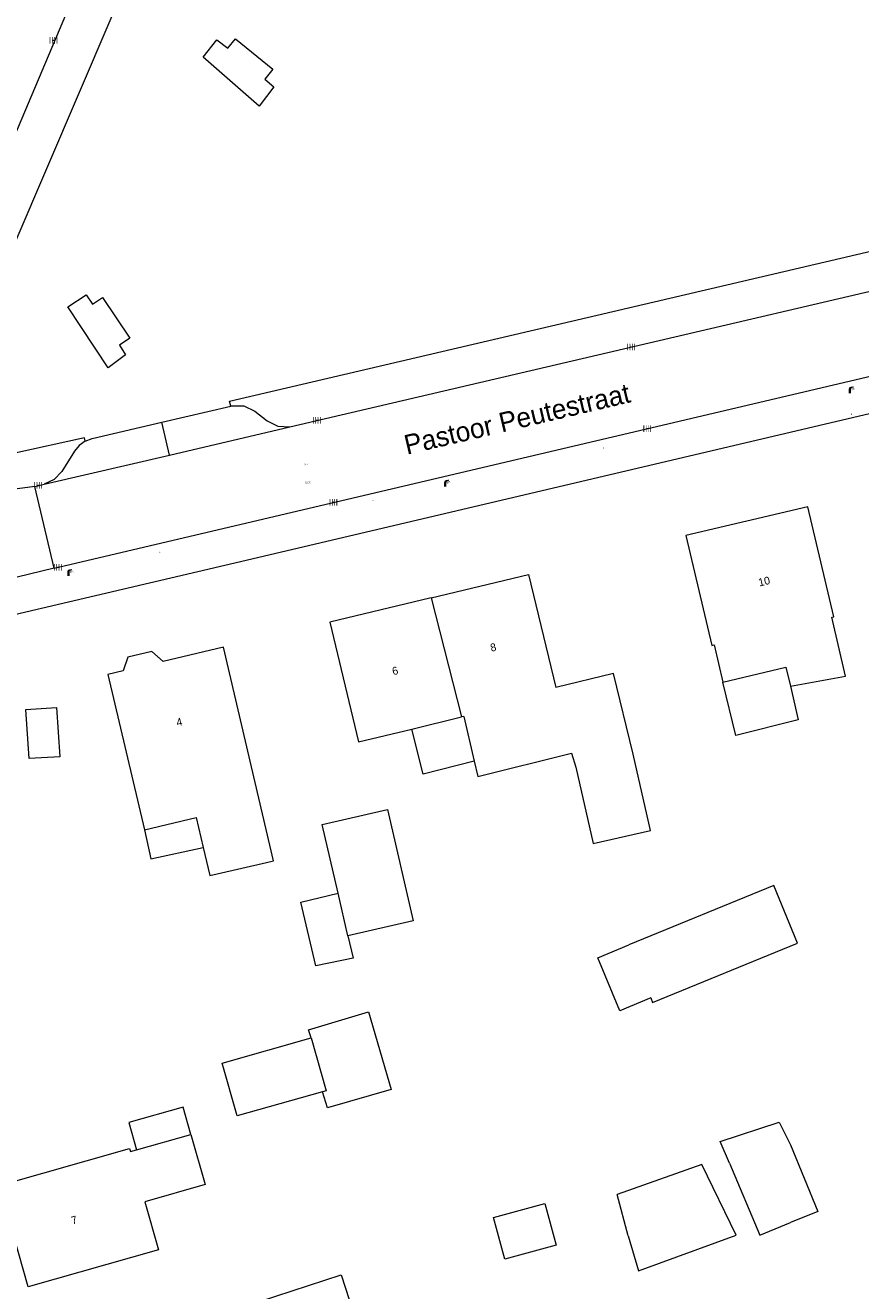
# Model space of a CAD drawing. Header units: metres. Extents: x 197457 to 198138, y 353986 to 354984.
# Tile 42 of 217: x 197577 to 197630, y 354505 to 354586. Entities that reach past the tile are written whole.
import ezdxf
from ezdxf.enums import TextEntityAlignment as Align

# ---------------------------------------------------------------- set-up
doc = ezdxf.new("R2010")
doc.units = ezdxf.units.M
doc.header["$MEASUREMENT"] = 0
for name, color, linetype, lineweight, true_color in [('benzine-   olieput', 7, 'Continuous', 0, 0x104b6e), ('CAI-kast', 7, 'Continuous', 0, 0x104b6e), ('kolk', 7, 'Continuous', 0, 0x104b6e), ('lichtmast', 7, 'Continuous', 0, 0x104b6e)]:
    doc.layers.add(name, color=color, linetype=linetype, lineweight=lineweight, true_color=true_color)
for name, color, linetype, lineweight in [('bijgebouw', 1, 'Continuous', 13), ('grens individueel parkeervak', 7, 'Continuous', 0), ('Grens maaiveld', 253, 'Continuous', 0), ('grens WOZ object', 7, 'Continuous', 0), ('hoofdgebouw', 1, 'Continuous', 0), ('Hoogtepunt', 7, 'Continuous', 0), ('huisnummerreeks BGT', 7, 'Continuous', 0), ('kant verharding', 7, 'Continuous', 0), ('openbare ruimte label tekst', 7, 'Continuous', 0), ('tussenmuur', 1, 'Continuous', 13), ('waterleidingput', 132, 'Continuous', 0)]:
    doc.layers.add(name, color=color, linetype=linetype, lineweight=lineweight)
doc.styles.add('Style-WORKING', font='WORKING.shx')

# ---------------------------------------------------------------- blocks, each defined once
blk = doc.blocks.new('kolk')
at = {"layer": 'kolk', "linetype": 'Continuous', "lineweight": 0, "true_color": 0xbd2877}
for points in [[(-0.49, -0.43), (-0.49, 0), (-0.49, 0.42), (-0.4, 0.42), (-0.4, 0), (-0.4, -0.43)], [(-0.19, -0.43), (-0.19, 0), (-0.19, 0.42), (-0.11, 0.42), (-0.11, 0), (-0.11, -0.43)], [(0.11, -0.43), (0.11, 0), (0.11, 0.42), (0.19, 0.42), (0.19, 0), (0.19, -0.43)], [(0.4, -0.43), (0.4, 0), (0.4, 0.42), (0.49, 0.42), (0.49, 0), (0.49, -0.43)]]:
    blk.add_hatch(color=232, dxfattribs=at).paths.add_polyline_path(points)
at = {"layer": 'kolk', "linetype": 'Continuous', "lineweight": 0, "true_color": 0x681648}
blk.add_hatch(color=219, dxfattribs=at).paths.add_polyline_path([(0.1, 0, 1), (-0.1, 0, 1)])
blk = doc.blocks.new('benzineolieput')
at = {"layer": 'benzine-   olieput', "linetype": 'Continuous', "lineweight": 0, "true_color": 0xbd2877}
h = blk.add_hatch(color=232, dxfattribs=at)
edge = h.paths.add_edge_path()
edge.add_spline(control_points=[(0.44, 0), (0.44, 0.04), (0.43, 0.09), (0.36, 0.2), (0.28, 0.26), (0.09, 0.32), (-0.02, 0.33), (-0.22, 0.29), (-0.31, 0.24), (-0.42, 0.12), (-0.44, 0.06), (-0.44, -0.06), (-0.42, -0.12), (-0.33, -0.22), (-0.28, -0.26), (-0.1, -0.33), (0.04, -0.33), (0.27, -0.27), (0.37, -0.2), (0.43, -0.08), (0.44, -0.04), (0.44, 0)], knot_values=[0, 0, 0, 0, 0.060484, 0.060484, 0.178041, 0.178041, 0.295599, 0.295599, 0.413157, 0.413157, 0.498623, 0.498623, 0.584089, 0.584089, 0.669555, 0.669555, 0.808438, 0.808438, 0.94732, 0.94732, 1, 1, 1, 1], degree=3, periodic=0)
edge = h.paths.add_edge_path(flags=16)
edge.add_ellipse((0, 0), major_axis=(0.392, 0), ratio=0.689655, start_angle=0, end_angle=360)
h = blk.add_hatch(color=232, dxfattribs=at)
h.paths.add_polyline_path([(-0.05, -0.09, -0.572477), (-0.05, 0.09, 0.381612), (-0.15, 0.17), (-0.25, 0.17), (-0.25, -0.18), (-0.15, -0.18, 0.381612)])
h.paths.add_polyline_path([(-0.15, -0.12), (-0.2, -0.12), (-0.2, -0.02), (-0.15, -0.02, -1)], flags=16)
h.paths.add_polyline_path([(-0.15, 0.02), (-0.2, 0.02), (-0.2, 0.12), (-0.15, 0.12, -1)], flags=16)
at = {"layer": 'benzine-   olieput', "linetype": 'Continuous', "lineweight": 0, "true_color": 0x681648}
blk.add_hatch(color=219, dxfattribs=at).paths.add_polyline_path([(0.1, 0, 1), (-0.1, 0, 1)])
at = {"layer": 'benzine-   olieput', "linetype": 'Continuous', "lineweight": 0, "true_color": 0xbd2877}
h = blk.add_hatch(color=232, dxfattribs=at)
h.paths.add_polyline_path([(0.27, -0.08), (0.27, 0.07, 1), (0.07, 0.07), (0.07, 0.07, -0.377964), (0.07, -0.07), (0.07, -0.08, 1)])
h.paths.add_polyline_path([(0.12, -0.08), (0.12, 0.07, -1), (0.23, 0.07), (0.23, -0.08, -1)], flags=16)
blk = doc.blocks.new('kast')
at = {"layer": 'CAI-kast', "linetype": 'Continuous', "lineweight": 0, "true_color": 0xbd2877}
h = blk.add_hatch(color=232, dxfattribs=at)
edge = h.paths.add_edge_path()
edge.add_arc((0, 0), 0.1, 0, 360)
edge.add_line((0, -0.1), (0.34, -0.1))
edge.add_line((0.34, -0.1), (0.34, 0.47))
edge.add_line((0.34, 0.47), (-0.34, 0.47))
edge.add_line((-0.34, 0.47), (-0.34, -0.1))
edge.add_line((-0.34, -0.1), (0, -0.1))
edge = h.paths.add_edge_path(flags=16)
edge.add_arc((-0.2, 0.31), 0.0607, 0, 360)
at = {"layer": 'CAI-kast', "linetype": 'Continuous', "lineweight": 0, "true_color": 0x681648}
blk.add_hatch(color=219, dxfattribs=at).paths.add_polyline_path([(-0.1, 0, 1), (0.1, 0, 1)])
at = {"layer": 'CAI-kast', "color": 232, "linetype": 'Continuous', "lineweight": 0, "true_color": 0xbd2877, "extrusion": (0, 0, -1)}
blk.add_solid([(-0.34, 0.65), (0.34, 0.65), (-0.34, 0.55), (0.34, 0.55)], dxfattribs=at)
blk = doc.blocks.new('lichtmast')
at = {"layer": 'lichtmast', "linetype": 'Continuous', "lineweight": 0, "true_color": 0xbd2877}
for points in [[(0.15, 0.42, -0.344151), (0.3, 0.61), (0.43, 0.64, 0.960861), (0.4, 0.79), (0.1, 0.74, 0.366629), (-0.15, 0.45), (-0.15, -0.1), (0, -0.1, -0.414214), (-0.1, 0, -1), (0.1, 0, -0.414214), (0, -0.1), (0.15, -0.1)], [(0.35, 0.55, 1), (0.3, 0.56), (0.23, 0.32, 1), (0.28, 0.31)], [(0.42, 0.58, 1), (0.38, 0.57), (0.44, 0.33, 1), (0.48, 0.34)], [(0.49, 0.61, 1), (0.45, 0.58), (0.63, 0.4, 1), (0.66, 0.43)]]:
    blk.add_hatch(color=232, dxfattribs=at).paths.add_polyline_path(points)
at = {"layer": 'lichtmast', "linetype": 'Continuous', "lineweight": 0, "true_color": 0x681648}
blk.add_hatch(color=219, dxfattribs=at).paths.add_polyline_path([(-0.1, 0, 1), (0.1, 0, 1)])
blk = doc.blocks.new('waterleidingput')
at = {"layer": 'waterleidingput', "linetype": 'Continuous', "lineweight": 0, "true_color": 0x248bcb}
h = blk.add_hatch(color=142, dxfattribs=at)
edge = h.paths.add_edge_path()
edge.add_spline(control_points=[(0.44, 0), (0.44, 0.04), (0.43, 0.09), (0.36, 0.2), (0.28, 0.26), (0.09, 0.32), (-0.02, 0.33), (-0.22, 0.29), (-0.31, 0.24), (-0.42, 0.12), (-0.44, 0.06), (-0.44, -0.06), (-0.42, -0.12), (-0.33, -0.22), (-0.28, -0.26), (-0.1, -0.33), (0.04, -0.33), (0.27, -0.27), (0.37, -0.2), (0.43, -0.08), (0.44, -0.04), (0.44, 0)], knot_values=[0, 0, 0, 0, 0.060484, 0.060484, 0.178041, 0.178041, 0.295599, 0.295599, 0.413157, 0.413157, 0.498623, 0.498623, 0.584089, 0.584089, 0.669555, 0.669555, 0.808438, 0.808438, 0.94732, 0.94732, 1, 1, 1, 1], degree=3, periodic=0)
edge = h.paths.add_edge_path(flags=16)
edge.add_ellipse((0, 0), major_axis=(0.392, 0), ratio=0.689655, start_angle=0, end_angle=360)
for points in [[(-0.05, -0.09, -0.141608), (-0.09, -0.05), (-0.1, -0.09), (-0.17, 0.18), (-0.22, 0.18), (-0.12, -0.17), (-0.07, -0.17)], [(0.03, 0.18), (-0.02, 0.18), (-0.05, 0.09, -0.269854), (0.05, 0.09)], [(0.23, 0.18), (0.18, 0.18), (0.1, -0.09), (0.09, -0.05, -0.141608), (0.05, -0.09), (0.08, -0.17), (0.13, -0.17)]]:
    blk.add_hatch(color=142, dxfattribs=at).paths.add_polyline_path(points)
at = {"layer": 'waterleidingput', "linetype": 'Continuous', "lineweight": 0, "true_color": 0x104b6e}
blk.add_hatch(color=156, dxfattribs=at).paths.add_polyline_path([(0.1, 0, 1), (-0.1, 0, 1)])

msp = doc.modelspace()

# ---------------------------------------------------------------- linework, layer by layer
at = {"layer": 'bijgebouw', "linetype": 'Continuous', "lineweight": 13}
for p, q in [((197596.863, 354530.608), (197595.853, 354534.99)), ((197589.457, 354519.735), (197595.135, 354521.345)), ((197620.133, 354513.257), (197614.711, 354511.336)), ((197615.424, 354508.678), (197614.711, 354511.336)), ((197615.424, 354508.678), (197616.077, 354506.459))]:
    msp.add_line(p, q, dxfattribs=at)
at = {"layer": 'bijgebouw', "linetype": 'Continuous', "lineweight": 13, "flags": 128}
for points in [[(197595.853, 354534.99), (197600.026, 354535.952), (197601.666, 354528.835), (197597.493, 354527.873)], [(197616.858, 354523.904), (197616.976, 354523.617), (197626.237, 354527.415), (197624.727, 354531.097), (197615.465, 354527.299)], [(197616.858, 354523.904), (197614.885, 354523.08), (197613.471, 354526.464), (197615.465, 354527.299)], [(197595.868, 354517.907), (197590.414, 354516.36), (197589.457, 354519.735)], [(197621.903, 354513.336), (197621.307, 354514.723), (197625.071, 354515.953), (197625.797, 354514.513)], [(197625.797, 354514.513), (197627.54, 354510.243), (197625.803, 354509.543)], [(197621.903, 354513.336), (197623.828, 354508.719), (197625.803, 354509.543)], [(197616.077, 354506.459), (197622.329, 354508.722), (197620.133, 354513.257)], [(197599.405, 354498.976), (197594.171, 354497.275), (197591.828, 354504.487), (197597.062, 354506.188), (197599.405, 354498.976)]]:
    msp.add_lwpolyline(points, dxfattribs=at)
at = {"layer": 'grens individueel parkeervak', "linetype": 'Continuous', "lineweight": 0}
for p, q in [((197585.587, 354560.72), (197590, 354561.755)), ((197586.077, 354558.624), (197585.587, 354560.72)), ((197586.077, 354558.624), (197593.766, 354560.422)), ((197578.064, 354556.751), (197586.077, 354558.624))]:
    msp.add_line(p, q, dxfattribs=at)
at = {"layer": 'grens individueel parkeervak', "linetype": 'Continuous', "lineweight": 0, "flags": 128}
for points in [[(197590, 354561.755), (197590.052, 354561.767), (197590.838, 354561.77), (197591.546, 354561.431), (197592.324, 354560.812), (197593.004, 354560.465), (197593.766, 354560.422)], [(197580.689, 354559.51), (197581.122, 354559.672), (197585.587, 354560.72)], [(197580.689, 354559.51), (197580.307, 354559.24), (197580.008, 354558.88), (197579.184, 354557.58), (197578.703, 354557.059), (197578.064, 354556.751)]]:
    msp.add_lwpolyline(points, dxfattribs=at)
at = {"layer": 'Grens maaiveld', "linetype": 'Continuous', "lineweight": 0, "flags": 128}
msp.add_lwpolyline([(197590, 354561.755), (197589.921, 354562.062), (197654.536, 354577.193), (197659.483, 354578.488), (197664.356, 354580.037), (197717.858, 354598.591), (197718.164, 354597.865), (197718.822, 354596.309)], dxfattribs=at)
at = {"layer": 'grens WOZ object', "linetype": 'Continuous', "lineweight": 0}
for p, q in [((197576.895, 354542.344), (197578.858, 354542.469)), ((197578.858, 354542.469), (197579.057, 354539.33)), ((197577.094, 354539.205), (197576.895, 354542.344)), ((197601.578, 354541.102), (197604.751, 354541.872)), ((197604.91, 354541.911), (197604.751, 354541.872)), ((197604.91, 354541.911), (197605.57, 354539.036)), ((197579.057, 354539.33), (197577.094, 354539.205)), ((197597.493, 354527.873), (197596.863, 354530.608)), ((197583.97, 354514.193), (197587.437, 354515.178))]:
    msp.add_line(p, q, dxfattribs=at)
at = {"layer": 'grens WOZ object', "linetype": 'Continuous', "lineweight": 0, "flags": 128}
for points in [[(197588.222, 354584.061), (197589.114, 354585.172), (197589.802, 354584.643), (197590.31, 354585.244), (197592.691, 354583.295), (197592.178, 354582.664), (197592.759, 354582.18), (197591.804, 354580.928), (197588.222, 354584.061)], [(197579.585, 354568.1), (197580.748, 354568.877), (197581.155, 354568.271), (197581.782, 354568.691), (197583.542, 354566.105), (197582.875, 354565.657), (197583.274, 354565.028), (197582.145, 354564.192), (197579.585, 354568.1)], [(197621.478, 354544.1), (197625.509, 354545.048), (197625.795, 354543.831)], [(197625.795, 354543.831), (197626.281, 354541.696), (197622.298, 354540.676), (197621.478, 354544.1)], [(197605.57, 354539.036), (197602.293, 354538.222), (197601.578, 354541.102)], [(197584.477, 354534.656), (197587.786, 354535.436), (197588.237, 354533.522)], [(197584.477, 354534.656), (197584.883, 354532.791), (197588.237, 354533.522)], [(197597.493, 354527.873), (197597.82, 354526.437), (197595.438, 354525.949), (197594.482, 354530.031), (197596.863, 354530.608)], [(197595.135, 354521.345), (197594.965, 354521.857), (197598.808, 354523.019), (197600.248, 354518.046), (197596.18, 354516.868), (197595.868, 354517.907)], [(197595.135, 354521.345), (197596.092, 354517.97), (197595.868, 354517.907)], [(197587.437, 354515.178), (197586.943, 354516.916), (197583.477, 354515.931), (197583.97, 354514.193)], [(197607.526, 354507.204), (197606.809, 354509.869), (197610.083, 354510.75), (197610.8, 354508.085), (197607.526, 354507.204)]]:
    msp.add_lwpolyline(points, dxfattribs=at)
at = {"layer": 'hoofdgebouw', "linetype": 'Continuous', "lineweight": 0}
msp.add_line((197589.133, 354531.846), (197592.285, 354532.568), dxfattribs=at)
at = {"layer": 'hoofdgebouw', "linetype": 'Continuous', "lineweight": 0, "flags": 128}
for points in [[(197628.559, 354548.271), (197626.905, 354555.309), (197619.11, 354553.477), (197620.762, 354546.449), (197620.918, 354546.485), (197621.478, 354544.1)], [(197602.814, 354549.49), (197609.049, 354550.983), (197610.781, 354543.746)], [(197602.814, 354549.49), (197596.341, 354547.941), (197598.175, 354540.277), (197601.578, 354541.102)], [(197625.795, 354543.831), (197629.325, 354544.486), (197628.442, 354548.244), (197628.559, 354548.271)], [(197592.285, 354532.568), (197592.732, 354532.67), (197589.537, 354546.341), (197585.68, 354545.419), (197584.94, 354546.062), (197583.423, 354545.706), (197583.109, 354544.813), (197582.137, 354544.584), (197584.477, 354534.656)], [(197615.73, 354539.498), (197614.471, 354544.648), (197610.781, 354543.746)], [(197605.57, 354539.036), (197605.795, 354538.057), (197611.793, 354539.547), (197612.065, 354538.663)], [(197612.065, 354538.663), (197613.179, 354533.775), (197616.844, 354534.61), (197615.73, 354539.498)], [(197588.237, 354533.522), (197588.658, 354531.737), (197589.133, 354531.846)], [(197587.437, 354515.178), (197588.35, 354511.966), (197584.502, 354510.872), (197585.377, 354507.794), (197577.038, 354505.424), (197575.193, 354511.914), (197583.523, 354514.282)], [(197583.523, 354514.282), (197583.589, 354514.085), (197583.97, 354514.193)]]:
    msp.add_lwpolyline(points, dxfattribs=at)
at = {"layer": 'kant verharding', "linetype": 'Continuous', "lineweight": 0}
for p, q in [((197569.933, 354564.335), (197601.282, 354638.271)), ((197578.704, 354551.381), (197645.991, 354567.209)), ((197577.468, 354556.61), (197578.064, 354556.751)), ((197578.704, 354551.381), (197577.468, 354556.61)), ((197578.704, 354551.381), (197576.334, 354550.816))]:
    msp.add_line(p, q, dxfattribs=at)
at = {"layer": 'kant verharding', "linetype": 'Continuous', "lineweight": 0, "flags": 128}
for points in [[(197573.343, 354560.488), (197572.142, 354562.748), (197627.154, 354691.311), (197628.394, 354693.795), (197629.754, 354696.216), (197635.052, 354705.12)], [(197593.766, 354560.422), (197655.791, 354574.923), (197660.302, 354576.103), (197664.745, 354577.518), (197718.822, 354596.309)], [(197567.292, 354546.268), (197567.87, 354546.493), (197591.353, 354551.991), (197645.8, 354564.797), (197647.712, 354563.812)], [(197580.689, 354559.51), (197580.64, 354559.72), (197576.18, 354558.741), (197573.343, 354560.488)], [(197577.468, 354556.61), (197576.361, 354556.463), (197575.245, 354556.508), (197575.004, 354556.541)]]:
    msp.add_lwpolyline(points, dxfattribs=at)
at = {"layer": 'tussenmuur', "linetype": 'Continuous', "lineweight": 13}
msp.add_line((197602.814, 354549.49), (197604.751, 354541.872), dxfattribs=at)

# ---------------------------------------------------------------- block references
at = {"layer": 'benzine-   olieput', "linetype": 'Continuous', "lineweight": 0, "xscale": 0.1, "yscale": 0.1, "zscale": 0.1}
msp.add_blockref('benzineolieput', (197613.848, 354559.075), dxfattribs=at)
at = {"layer": 'CAI-kast', "linetype": 'Continuous', "lineweight": 0, "xscale": 0.1, "yscale": 0.1, "zscale": 0.1}
msp.add_blockref('kast', (197629.691, 354561.214), dxfattribs=at)
at = {"layer": 'kolk', "linetype": 'Continuous', "lineweight": 0, "xscale": 0.5, "yscale": 0.5}
for p in [(197578.655, 354585.151), (197615.603, 354565.536), (197595.503, 354560.85), (197616.64, 354560.314), (197577.676, 354556.68), (197596.559, 354555.607), (197578.939, 354551.445)]:
    msp.add_blockref('kolk', p, dxfattribs=at)
at = {"layer": 'lichtmast', "linetype": 'Continuous', "lineweight": 0, "xscale": 0.5, "yscale": 0.5}
for p in [(197629.598, 354562.617), (197603.719, 354556.652), (197579.608, 354550.932)]:
    msp.add_blockref('lichtmast', p, dxfattribs=at)
at = {"layer": 'waterleidingput', "linetype": 'Continuous', "lineweight": 0, "xscale": 0.1, "yscale": 0.1, "zscale": 0.1}
for p in [(197599.089, 354555.692), (197585.442, 354552.417)]:
    msp.add_blockref('waterleidingput', p, dxfattribs=at)

# ---------------------------------------------------------------- texts
at = {"layer": 'Hoogtepunt', "linetype": 'Continuous', "lineweight": 0, "style": 'Style-WORKING'}
for s, p in [('23.57', (197594.619, 354557.977)), ('23.57', (197594.619, 354557.977)), ('23.55', (197594.75, 354556.82)), ('23.55', (197594.75, 354556.82))]:
    msp.add_text(s, height=0.1, dxfattribs=at).set_placement(p)
at = {"layer": 'huisnummerreeks BGT', "linetype": 'Continuous', "lineweight": 0, "style": 'Style-WORKING'}
for s, rotation, p in [('10', 13.2, (197624.113, 354550.544)), ('8', 13.5, (197606.784, 354546.328)), ('6', 13.5, (197600.509, 354544.826)), ('4', 13.4, (197586.702, 354541.551)), ('7', 15.9, (197579.981, 354509.7))]:
    msp.add_text(s, height=0.5, rotation=rotation, dxfattribs=at).set_placement(p, align=Align.MIDDLE_CENTER)
at = {"layer": 'openbare ruimte label tekst', "linetype": 'Continuous', "lineweight": 0, "style": 'Style-WORKING'}
msp.add_text('Pastoor Peutestraat', height=1.25, rotation=13.2, dxfattribs=at).set_placement((197608.308, 354560.936), align=Align.MIDDLE_CENTER)

doc.saveas('drawing.dxf')
